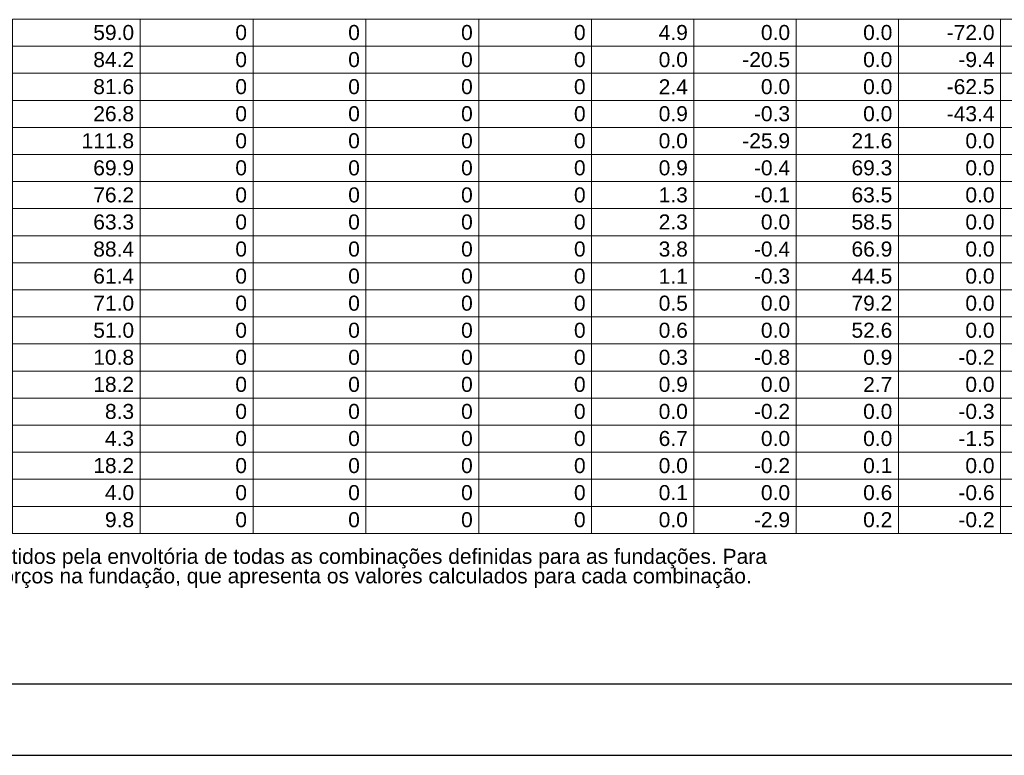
# Model space of a CAD drawing. Header units: millimetres. Extents: x 10 to 1250, y -62 to 528.
# Tile 41 of 256: x 72 to 86, y 4 to 14. Entities that reach past the tile are written whole.
import ezdxf

# ---------------------------------------------------------------- set-up
doc = ezdxf.new("R2010")
doc.units = ezdxf.units.MM
doc.header["$LTSCALE"] = 0.05
doc.layers.add('FOLHA_PADRÃO', color=7, linetype='Continuous')
doc.layers.add('LC-Tabelas', color=7, linetype='Continuous', lineweight=5)
doc.layers.add('LC-Textos das tabelas', color=5, linetype='Continuous', lineweight=5)
doc.styles.add('Arial', font='arial.ttf')

# ---------------------------------------------------------------- blocks, each defined once
blk = doc.blocks.new('A1EST. 1500')
at = {"layer": 'FOLHA_PADRÃO', "color": 1, "linetype": 'Continuous'}
blk.add_line((0, 0), (150.008, 0), dxfattribs=at)
at = {"layer": 'FOLHA_PADRÃO', "color": 6, "linetype": 'Continuous'}
blk.add_lwpolyline([(149, 58.4), (149, 1), (1, 1), (1, 58.4), (149, 58.4)], dxfattribs=at)

msp = doc.modelspace()

# ---------------------------------------------------------------- linework, layer by layer
at = {"layer": 'LC-Tabelas'}
for points in [[(72.2795, 13.8675), (72.2795, 14.2487), (74.0798, 14.2487), (74.0798, 13.8675), (72.2795, 13.8675)], [(74.0798, 13.8675), (74.0798, 14.2487), (75.6701, 14.2487), (75.6701, 13.8675), (74.0798, 13.8675)], [(75.6701, 13.8675), (75.6701, 14.2487), (77.2603, 14.2487), (77.2603, 13.8675), (75.6701, 13.8675)], [(77.2603, 13.8675), (77.2603, 14.2487), (78.8505, 14.2487), (78.8505, 13.8675), (77.2603, 13.8675)], [(78.8505, 13.8675), (78.8505, 14.2487), (80.4408, 14.2487), (80.4408, 13.8675), (78.8505, 13.8675)], [(80.4408, 13.8675), (80.4408, 14.2487), (81.881, 14.2487), (81.881, 13.8675), (80.4408, 13.8675)], [(81.881, 13.8675), (81.881, 14.2487), (83.3213, 14.2487), (83.3213, 13.8675), (81.881, 13.8675)], [(83.3213, 13.8675), (83.3213, 14.2487), (84.7615, 14.2487), (84.7615, 13.8675), (83.3213, 13.8675)], [(84.7615, 13.8675), (84.7615, 14.2487), (86.2017, 14.2487), (86.2017, 13.8675), (84.7615, 13.8675)], [(86.2017, 13.8675), (86.2017, 14.2487), (87.2819, 14.2487), (87.2819, 13.8675), (86.2017, 13.8675)], [(72.2795, 13.4862), (72.2795, 13.8675), (74.0798, 13.8675), (74.0798, 13.4862), (72.2795, 13.4862)], [(74.0798, 13.4862), (74.0798, 13.8675), (75.6701, 13.8675), (75.6701, 13.4862), (74.0798, 13.4862)], [(75.6701, 13.4862), (75.6701, 13.8675), (77.2603, 13.8675), (77.2603, 13.4862), (75.6701, 13.4862)], [(77.2603, 13.4862), (77.2603, 13.8675), (78.8505, 13.8675), (78.8505, 13.4862), (77.2603, 13.4862)], [(78.8505, 13.4862), (78.8505, 13.8675), (80.4408, 13.8675), (80.4408, 13.4862), (78.8505, 13.4862)], [(80.4408, 13.4862), (80.4408, 13.8675), (81.881, 13.8675), (81.881, 13.4862), (80.4408, 13.4862)], [(81.881, 13.4862), (81.881, 13.8675), (83.3213, 13.8675), (83.3213, 13.4862), (81.881, 13.4862)], [(83.3213, 13.4862), (83.3213, 13.8675), (84.7615, 13.8675), (84.7615, 13.4862), (83.3213, 13.4862)], [(84.7615, 13.4862), (84.7615, 13.8675), (86.2017, 13.8675), (86.2017, 13.4862), (84.7615, 13.4862)], [(86.2017, 13.4862), (86.2017, 13.8675), (87.2819, 13.8675), (87.2819, 13.4862), (86.2017, 13.4862)], [(72.2795, 13.105), (72.2795, 13.4862), (74.0798, 13.4862), (74.0798, 13.105), (72.2795, 13.105)], [(74.0798, 13.105), (74.0798, 13.4862), (75.6701, 13.4862), (75.6701, 13.105), (74.0798, 13.105)], [(75.6701, 13.105), (75.6701, 13.4862), (77.2603, 13.4862), (77.2603, 13.105), (75.6701, 13.105)], [(77.2603, 13.105), (77.2603, 13.4862), (78.8505, 13.4862), (78.8505, 13.105), (77.2603, 13.105)], [(78.8505, 13.105), (78.8505, 13.4862), (80.4408, 13.4862), (80.4408, 13.105), (78.8505, 13.105)], [(80.4408, 13.105), (80.4408, 13.4862), (81.881, 13.4862), (81.881, 13.105), (80.4408, 13.105)], [(81.881, 13.105), (81.881, 13.4862), (83.3213, 13.4862), (83.3213, 13.105), (81.881, 13.105)], [(83.3213, 13.105), (83.3213, 13.4862), (84.7615, 13.4862), (84.7615, 13.105), (83.3213, 13.105)], [(84.7615, 13.105), (84.7615, 13.4862), (86.2017, 13.4862), (86.2017, 13.105), (84.7615, 13.105)], [(86.2017, 13.105), (86.2017, 13.4862), (87.2819, 13.4862), (87.2819, 13.105), (86.2017, 13.105)], [(72.2795, 12.7238), (72.2795, 13.105), (74.0798, 13.105), (74.0798, 12.7238), (72.2795, 12.7238)], [(74.0798, 12.7238), (74.0798, 13.105), (75.6701, 13.105), (75.6701, 12.7238), (74.0798, 12.7238)], [(75.6701, 12.7238), (75.6701, 13.105), (77.2603, 13.105), (77.2603, 12.7238), (75.6701, 12.7238)], [(77.2603, 12.7238), (77.2603, 13.105), (78.8505, 13.105), (78.8505, 12.7238), (77.2603, 12.7238)], [(78.8505, 12.7238), (78.8505, 13.105), (80.4408, 13.105), (80.4408, 12.7238), (78.8505, 12.7238)], [(80.4408, 12.7238), (80.4408, 13.105), (81.881, 13.105), (81.881, 12.7238), (80.4408, 12.7238)], [(81.881, 12.7238), (81.881, 13.105), (83.3213, 13.105), (83.3213, 12.7238), (81.881, 12.7238)], [(83.3213, 12.7238), (83.3213, 13.105), (84.7615, 13.105), (84.7615, 12.7238), (83.3213, 12.7238)], [(84.7615, 12.7238), (84.7615, 13.105), (86.2017, 13.105), (86.2017, 12.7238), (84.7615, 12.7238)], [(86.2017, 12.7238), (86.2017, 13.105), (87.2819, 13.105), (87.2819, 12.7238), (86.2017, 12.7238)], [(72.2795, 12.3425), (72.2795, 12.7238), (74.0798, 12.7238), (74.0798, 12.3425), (72.2795, 12.3425)], [(74.0798, 12.3425), (74.0798, 12.7238), (75.6701, 12.7238), (75.6701, 12.3425), (74.0798, 12.3425)], [(75.6701, 12.3425), (75.6701, 12.7238), (77.2603, 12.7238), (77.2603, 12.3425), (75.6701, 12.3425)], [(77.2603, 12.3425), (77.2603, 12.7238), (78.8505, 12.7238), (78.8505, 12.3425), (77.2603, 12.3425)], [(78.8505, 12.3425), (78.8505, 12.7238), (80.4408, 12.7238), (80.4408, 12.3425), (78.8505, 12.3425)], [(80.4408, 12.3425), (80.4408, 12.7238), (81.881, 12.7238), (81.881, 12.3425), (80.4408, 12.3425)], [(81.881, 12.3425), (81.881, 12.7238), (83.3213, 12.7238), (83.3213, 12.3425), (81.881, 12.3425)], [(83.3213, 12.3425), (83.3213, 12.7238), (84.7615, 12.7238), (84.7615, 12.3425), (83.3213, 12.3425)], [(84.7615, 12.3425), (84.7615, 12.7238), (86.2017, 12.7238), (86.2017, 12.3425), (84.7615, 12.3425)], [(86.2017, 12.3425), (86.2017, 12.7238), (87.2819, 12.7238), (87.2819, 12.3425), (86.2017, 12.3425)], [(72.2795, 11.9613), (72.2795, 12.3425), (74.0798, 12.3425), (74.0798, 11.9613), (72.2795, 11.9613)], [(74.0798, 11.9613), (74.0798, 12.3425), (75.6701, 12.3425), (75.6701, 11.9613), (74.0798, 11.9613)], [(75.6701, 11.9613), (75.6701, 12.3425), (77.2603, 12.3425), (77.2603, 11.9613), (75.6701, 11.9613)], [(77.2603, 11.9613), (77.2603, 12.3425), (78.8505, 12.3425), (78.8505, 11.9613), (77.2603, 11.9613)], [(78.8505, 11.9613), (78.8505, 12.3425), (80.4408, 12.3425), (80.4408, 11.9613), (78.8505, 11.9613)], [(80.4408, 11.9613), (80.4408, 12.3425), (81.881, 12.3425), (81.881, 11.9613), (80.4408, 11.9613)], [(81.881, 11.9613), (81.881, 12.3425), (83.3213, 12.3425), (83.3213, 11.9613), (81.881, 11.9613)], [(83.3213, 11.9613), (83.3213, 12.3425), (84.7615, 12.3425), (84.7615, 11.9613), (83.3213, 11.9613)], [(84.7615, 11.9613), (84.7615, 12.3425), (86.2017, 12.3425), (86.2017, 11.9613), (84.7615, 11.9613)], [(86.2017, 11.9613), (86.2017, 12.3425), (87.2819, 12.3425), (87.2819, 11.9613), (86.2017, 11.9613)], [(72.2795, 11.58), (72.2795, 11.9613), (74.0798, 11.9613), (74.0798, 11.58), (72.2795, 11.58)], [(74.0798, 11.58), (74.0798, 11.9613), (75.6701, 11.9613), (75.6701, 11.58), (74.0798, 11.58)], [(75.6701, 11.58), (75.6701, 11.9613), (77.2603, 11.9613), (77.2603, 11.58), (75.6701, 11.58)], [(77.2603, 11.58), (77.2603, 11.9613), (78.8505, 11.9613), (78.8505, 11.58), (77.2603, 11.58)], [(78.8505, 11.58), (78.8505, 11.9613), (80.4408, 11.9613), (80.4408, 11.58), (78.8505, 11.58)], [(80.4408, 11.58), (80.4408, 11.9613), (81.881, 11.9613), (81.881, 11.58), (80.4408, 11.58)], [(81.881, 11.58), (81.881, 11.9613), (83.3213, 11.9613), (83.3213, 11.58), (81.881, 11.58)], [(83.3213, 11.58), (83.3213, 11.9613), (84.7615, 11.9613), (84.7615, 11.58), (83.3213, 11.58)], [(84.7615, 11.58), (84.7615, 11.9613), (86.2017, 11.9613), (86.2017, 11.58), (84.7615, 11.58)], [(86.2017, 11.58), (86.2017, 11.9613), (87.2819, 11.9613), (87.2819, 11.58), (86.2017, 11.58)], [(72.2795, 11.1988), (72.2795, 11.58), (74.0798, 11.58), (74.0798, 11.1988), (72.2795, 11.1988)], [(74.0798, 11.1988), (74.0798, 11.58), (75.6701, 11.58), (75.6701, 11.1988), (74.0798, 11.1988)], [(75.6701, 11.1988), (75.6701, 11.58), (77.2603, 11.58), (77.2603, 11.1988), (75.6701, 11.1988)], [(77.2603, 11.1988), (77.2603, 11.58), (78.8505, 11.58), (78.8505, 11.1988), (77.2603, 11.1988)], [(78.8505, 11.1988), (78.8505, 11.58), (80.4408, 11.58), (80.4408, 11.1988), (78.8505, 11.1988)], [(80.4408, 11.1988), (80.4408, 11.58), (81.881, 11.58), (81.881, 11.1988), (80.4408, 11.1988)], [(81.881, 11.1988), (81.881, 11.58), (83.3213, 11.58), (83.3213, 11.1988), (81.881, 11.1988)], [(83.3213, 11.1988), (83.3213, 11.58), (84.7615, 11.58), (84.7615, 11.1988), (83.3213, 11.1988)], [(84.7615, 11.1988), (84.7615, 11.58), (86.2017, 11.58), (86.2017, 11.1988), (84.7615, 11.1988)], [(86.2017, 11.1988), (86.2017, 11.58), (87.2819, 11.58), (87.2819, 11.1988), (86.2017, 11.1988)], [(72.2795, 10.8176), (72.2795, 11.1988), (74.0798, 11.1988), (74.0798, 10.8176), (72.2795, 10.8176)], [(74.0798, 10.8176), (74.0798, 11.1988), (75.6701, 11.1988), (75.6701, 10.8176), (74.0798, 10.8176)], [(75.6701, 10.8176), (75.6701, 11.1988), (77.2603, 11.1988), (77.2603, 10.8176), (75.6701, 10.8176)], [(77.2603, 10.8176), (77.2603, 11.1988), (78.8505, 11.1988), (78.8505, 10.8176), (77.2603, 10.8176)], [(78.8505, 10.8176), (78.8505, 11.1988), (80.4408, 11.1988), (80.4408, 10.8176), (78.8505, 10.8176)], [(80.4408, 10.8176), (80.4408, 11.1988), (81.881, 11.1988), (81.881, 10.8176), (80.4408, 10.8176)], [(81.881, 10.8176), (81.881, 11.1988), (83.3213, 11.1988), (83.3213, 10.8176), (81.881, 10.8176)], [(83.3213, 10.8176), (83.3213, 11.1988), (84.7615, 11.1988), (84.7615, 10.8176), (83.3213, 10.8176)], [(84.7615, 10.8176), (84.7615, 11.1988), (86.2017, 11.1988), (86.2017, 10.8176), (84.7615, 10.8176)], [(86.2017, 10.8176), (86.2017, 11.1988), (87.2819, 11.1988), (87.2819, 10.8176), (86.2017, 10.8176)], [(72.2795, 10.4363), (72.2795, 10.8176), (74.0798, 10.8176), (74.0798, 10.4363), (72.2795, 10.4363)], [(74.0798, 10.4363), (74.0798, 10.8176), (75.6701, 10.8176), (75.6701, 10.4363), (74.0798, 10.4363)], [(75.6701, 10.4363), (75.6701, 10.8176), (77.2603, 10.8176), (77.2603, 10.4363), (75.6701, 10.4363)], [(77.2603, 10.4363), (77.2603, 10.8176), (78.8505, 10.8176), (78.8505, 10.4363), (77.2603, 10.4363)], [(78.8505, 10.4363), (78.8505, 10.8176), (80.4408, 10.8176), (80.4408, 10.4363), (78.8505, 10.4363)], [(80.4408, 10.4363), (80.4408, 10.8176), (81.881, 10.8176), (81.881, 10.4363), (80.4408, 10.4363)], [(81.881, 10.4363), (81.881, 10.8176), (83.3213, 10.8176), (83.3213, 10.4363), (81.881, 10.4363)], [(83.3213, 10.4363), (83.3213, 10.8176), (84.7615, 10.8176), (84.7615, 10.4363), (83.3213, 10.4363)], [(84.7615, 10.4363), (84.7615, 10.8176), (86.2017, 10.8176), (86.2017, 10.4363), (84.7615, 10.4363)], [(86.2017, 10.4363), (86.2017, 10.8176), (87.2819, 10.8176), (87.2819, 10.4363), (86.2017, 10.4363)], [(72.2795, 10.0551), (72.2795, 10.4363), (74.0798, 10.4363), (74.0798, 10.0551), (72.2795, 10.0551)], [(74.0798, 10.0551), (74.0798, 10.4363), (75.6701, 10.4363), (75.6701, 10.0551), (74.0798, 10.0551)], [(75.6701, 10.0551), (75.6701, 10.4363), (77.2603, 10.4363), (77.2603, 10.0551), (75.6701, 10.0551)], [(77.2603, 10.0551), (77.2603, 10.4363), (78.8505, 10.4363), (78.8505, 10.0551), (77.2603, 10.0551)], [(78.8505, 10.0551), (78.8505, 10.4363), (80.4408, 10.4363), (80.4408, 10.0551), (78.8505, 10.0551)], [(80.4408, 10.0551), (80.4408, 10.4363), (81.881, 10.4363), (81.881, 10.0551), (80.4408, 10.0551)], [(81.881, 10.0551), (81.881, 10.4363), (83.3213, 10.4363), (83.3213, 10.0551), (81.881, 10.0551)], [(83.3213, 10.0551), (83.3213, 10.4363), (84.7615, 10.4363), (84.7615, 10.0551), (83.3213, 10.0551)], [(84.7615, 10.0551), (84.7615, 10.4363), (86.2017, 10.4363), (86.2017, 10.0551), (84.7615, 10.0551)], [(86.2017, 10.0551), (86.2017, 10.4363), (87.2819, 10.4363), (87.2819, 10.0551), (86.2017, 10.0551)], [(72.2795, 9.6738), (72.2795, 10.0551), (74.0798, 10.0551), (74.0798, 9.6738), (72.2795, 9.6738)], [(74.0798, 9.6738), (74.0798, 10.0551), (75.6701, 10.0551), (75.6701, 9.6738), (74.0798, 9.6738)], [(75.6701, 9.6738), (75.6701, 10.0551), (77.2603, 10.0551), (77.2603, 9.6738), (75.6701, 9.6738)], [(77.2603, 9.6738), (77.2603, 10.0551), (78.8505, 10.0551), (78.8505, 9.6738), (77.2603, 9.6738)], [(78.8505, 9.6738), (78.8505, 10.0551), (80.4408, 10.0551), (80.4408, 9.6738), (78.8505, 9.6738)], [(80.4408, 9.6738), (80.4408, 10.0551), (81.881, 10.0551), (81.881, 9.6738), (80.4408, 9.6738)], [(81.881, 9.6738), (81.881, 10.0551), (83.3213, 10.0551), (83.3213, 9.6738), (81.881, 9.6738)], [(83.3213, 9.6738), (83.3213, 10.0551), (84.7615, 10.0551), (84.7615, 9.6738), (83.3213, 9.6738)], [(84.7615, 9.6738), (84.7615, 10.0551), (86.2017, 10.0551), (86.2017, 9.6738), (84.7615, 9.6738)], [(86.2017, 9.6738), (86.2017, 10.0551), (87.2819, 10.0551), (87.2819, 9.6738), (86.2017, 9.6738)], [(72.2795, 9.2926), (72.2795, 9.6738), (74.0798, 9.6738), (74.0798, 9.2926), (72.2795, 9.2926)], [(74.0798, 9.2926), (74.0798, 9.6738), (75.6701, 9.6738), (75.6701, 9.2926), (74.0798, 9.2926)], [(75.6701, 9.2926), (75.6701, 9.6738), (77.2603, 9.6738), (77.2603, 9.2926), (75.6701, 9.2926)], [(77.2603, 9.2926), (77.2603, 9.6738), (78.8505, 9.6738), (78.8505, 9.2926), (77.2603, 9.2926)], [(78.8505, 9.2926), (78.8505, 9.6738), (80.4408, 9.6738), (80.4408, 9.2926), (78.8505, 9.2926)], [(80.4408, 9.2926), (80.4408, 9.6738), (81.881, 9.6738), (81.881, 9.2926), (80.4408, 9.2926)], [(81.881, 9.2926), (81.881, 9.6738), (83.3213, 9.6738), (83.3213, 9.2926), (81.881, 9.2926)], [(83.3213, 9.2926), (83.3213, 9.6738), (84.7615, 9.6738), (84.7615, 9.2926), (83.3213, 9.2926)], [(84.7615, 9.2926), (84.7615, 9.6738), (86.2017, 9.6738), (86.2017, 9.2926), (84.7615, 9.2926)], [(86.2017, 9.2926), (86.2017, 9.6738), (87.2819, 9.6738), (87.2819, 9.2926), (86.2017, 9.2926)], [(72.2795, 8.9114), (72.2795, 9.2926), (74.0798, 9.2926), (74.0798, 8.9114), (72.2795, 8.9114)], [(74.0798, 8.9114), (74.0798, 9.2926), (75.6701, 9.2926), (75.6701, 8.9114), (74.0798, 8.9114)], [(75.6701, 8.9114), (75.6701, 9.2926), (77.2603, 9.2926), (77.2603, 8.9114), (75.6701, 8.9114)], [(77.2603, 8.9114), (77.2603, 9.2926), (78.8505, 9.2926), (78.8505, 8.9114), (77.2603, 8.9114)], [(78.8505, 8.9114), (78.8505, 9.2926), (80.4408, 9.2926), (80.4408, 8.9114), (78.8505, 8.9114)], [(80.4408, 8.9114), (80.4408, 9.2926), (81.881, 9.2926), (81.881, 8.9114), (80.4408, 8.9114)], [(81.881, 8.9114), (81.881, 9.2926), (83.3213, 9.2926), (83.3213, 8.9114), (81.881, 8.9114)], [(83.3213, 8.9114), (83.3213, 9.2926), (84.7615, 9.2926), (84.7615, 8.9114), (83.3213, 8.9114)], [(84.7615, 8.9114), (84.7615, 9.2926), (86.2017, 9.2926), (86.2017, 8.9114), (84.7615, 8.9114)], [(86.2017, 8.9114), (86.2017, 9.2926), (87.2819, 9.2926), (87.2819, 8.9114), (86.2017, 8.9114)], [(72.2795, 8.5301), (72.2795, 8.9114), (74.0798, 8.9114), (74.0798, 8.5301), (72.2795, 8.5301)], [(74.0798, 8.5301), (74.0798, 8.9114), (75.6701, 8.9114), (75.6701, 8.5301), (74.0798, 8.5301)], [(75.6701, 8.5301), (75.6701, 8.9114), (77.2603, 8.9114), (77.2603, 8.5301), (75.6701, 8.5301)], [(77.2603, 8.5301), (77.2603, 8.9114), (78.8505, 8.9114), (78.8505, 8.5301), (77.2603, 8.5301)], [(78.8505, 8.5301), (78.8505, 8.9114), (80.4408, 8.9114), (80.4408, 8.5301), (78.8505, 8.5301)], [(80.4408, 8.5301), (80.4408, 8.9114), (81.881, 8.9114), (81.881, 8.5301), (80.4408, 8.5301)], [(81.881, 8.5301), (81.881, 8.9114), (83.3213, 8.9114), (83.3213, 8.5301), (81.881, 8.5301)], [(83.3213, 8.5301), (83.3213, 8.9114), (84.7615, 8.9114), (84.7615, 8.5301), (83.3213, 8.5301)], [(84.7615, 8.5301), (84.7615, 8.9114), (86.2017, 8.9114), (86.2017, 8.5301), (84.7615, 8.5301)], [(86.2017, 8.5301), (86.2017, 8.9114), (87.2819, 8.9114), (87.2819, 8.5301), (86.2017, 8.5301)], [(72.2795, 8.1489), (72.2795, 8.5301), (74.0798, 8.5301), (74.0798, 8.1489), (72.2795, 8.1489)], [(74.0798, 8.1489), (74.0798, 8.5301), (75.6701, 8.5301), (75.6701, 8.1489), (74.0798, 8.1489)], [(75.6701, 8.1489), (75.6701, 8.5301), (77.2603, 8.5301), (77.2603, 8.1489), (75.6701, 8.1489)], [(77.2603, 8.1489), (77.2603, 8.5301), (78.8505, 8.5301), (78.8505, 8.1489), (77.2603, 8.1489)], [(78.8505, 8.1489), (78.8505, 8.5301), (80.4408, 8.5301), (80.4408, 8.1489), (78.8505, 8.1489)], [(80.4408, 8.1489), (80.4408, 8.5301), (81.881, 8.5301), (81.881, 8.1489), (80.4408, 8.1489)], [(81.881, 8.1489), (81.881, 8.5301), (83.3213, 8.5301), (83.3213, 8.1489), (81.881, 8.1489)], [(83.3213, 8.1489), (83.3213, 8.5301), (84.7615, 8.5301), (84.7615, 8.1489), (83.3213, 8.1489)], [(84.7615, 8.1489), (84.7615, 8.5301), (86.2017, 8.5301), (86.2017, 8.1489), (84.7615, 8.1489)], [(86.2017, 8.1489), (86.2017, 8.5301), (87.2819, 8.5301), (87.2819, 8.1489), (86.2017, 8.1489)], [(72.2795, 7.7676), (72.2795, 8.1489), (74.0798, 8.1489), (74.0798, 7.7676), (72.2795, 7.7676)], [(74.0798, 7.7676), (74.0798, 8.1489), (75.6701, 8.1489), (75.6701, 7.7676), (74.0798, 7.7676)], [(75.6701, 7.7676), (75.6701, 8.1489), (77.2603, 8.1489), (77.2603, 7.7676), (75.6701, 7.7676)], [(77.2603, 7.7676), (77.2603, 8.1489), (78.8505, 8.1489), (78.8505, 7.7676), (77.2603, 7.7676)], [(78.8505, 7.7676), (78.8505, 8.1489), (80.4408, 8.1489), (80.4408, 7.7676), (78.8505, 7.7676)], [(80.4408, 7.7676), (80.4408, 8.1489), (81.881, 8.1489), (81.881, 7.7676), (80.4408, 7.7676)], [(81.881, 7.7676), (81.881, 8.1489), (83.3213, 8.1489), (83.3213, 7.7676), (81.881, 7.7676)], [(83.3213, 7.7676), (83.3213, 8.1489), (84.7615, 8.1489), (84.7615, 7.7676), (83.3213, 7.7676)], [(84.7615, 7.7676), (84.7615, 8.1489), (86.2017, 8.1489), (86.2017, 7.7676), (84.7615, 7.7676)], [(86.2017, 7.7676), (86.2017, 8.1489), (87.2819, 8.1489), (87.2819, 7.7676), (86.2017, 7.7676)], [(72.2795, 7.3864), (72.2795, 7.7676), (74.0798, 7.7676), (74.0798, 7.3864), (72.2795, 7.3864)], [(74.0798, 7.3864), (74.0798, 7.7676), (75.6701, 7.7676), (75.6701, 7.3864), (74.0798, 7.3864)], [(75.6701, 7.3864), (75.6701, 7.7676), (77.2603, 7.7676), (77.2603, 7.3864), (75.6701, 7.3864)], [(77.2603, 7.3864), (77.2603, 7.7676), (78.8505, 7.7676), (78.8505, 7.3864), (77.2603, 7.3864)], [(78.8505, 7.3864), (78.8505, 7.7676), (80.4408, 7.7676), (80.4408, 7.3864), (78.8505, 7.3864)], [(80.4408, 7.3864), (80.4408, 7.7676), (81.881, 7.7676), (81.881, 7.3864), (80.4408, 7.3864)], [(81.881, 7.3864), (81.881, 7.7676), (83.3213, 7.7676), (83.3213, 7.3864), (81.881, 7.3864)], [(83.3213, 7.3864), (83.3213, 7.7676), (84.7615, 7.7676), (84.7615, 7.3864), (83.3213, 7.3864)], [(84.7615, 7.3864), (84.7615, 7.7676), (86.2017, 7.7676), (86.2017, 7.3864), (84.7615, 7.3864)], [(86.2017, 7.3864), (86.2017, 7.7676), (87.2819, 7.7676), (87.2819, 7.3864), (86.2017, 7.3864)], [(72.2795, 7.0052), (72.2795, 7.3864), (74.0798, 7.3864), (74.0798, 7.0052), (72.2795, 7.0052)], [(74.0798, 7.0052), (74.0798, 7.3864), (75.6701, 7.3864), (75.6701, 7.0052), (74.0798, 7.0052)], [(75.6701, 7.0052), (75.6701, 7.3864), (77.2603, 7.3864), (77.2603, 7.0052), (75.6701, 7.0052)], [(77.2603, 7.0052), (77.2603, 7.3864), (78.8505, 7.3864), (78.8505, 7.0052), (77.2603, 7.0052)], [(78.8505, 7.0052), (78.8505, 7.3864), (80.4408, 7.3864), (80.4408, 7.0052), (78.8505, 7.0052)], [(80.4408, 7.0052), (80.4408, 7.3864), (81.881, 7.3864), (81.881, 7.0052), (80.4408, 7.0052)], [(81.881, 7.0052), (81.881, 7.3864), (83.3213, 7.3864), (83.3213, 7.0052), (81.881, 7.0052)], [(83.3213, 7.0052), (83.3213, 7.3864), (84.7615, 7.3864), (84.7615, 7.0052), (83.3213, 7.0052)], [(84.7615, 7.0052), (84.7615, 7.3864), (86.2017, 7.3864), (86.2017, 7.0052), (84.7615, 7.0052)], [(86.2017, 7.0052), (86.2017, 7.3864), (87.2819, 7.3864), (87.2819, 7.0052), (86.2017, 7.0052)]]:
    msp.add_lwpolyline(points, close=True, dxfattribs=at)

# ---------------------------------------------------------------- block references
msp.add_blockref('A1EST. 1500', (10.3174, 3.8801))

# ---------------------------------------------------------------- texts
at = {"layer": 'LC-Textos das tabelas', "linetype": 'Continuous', "char_height": 0.2118, "line_spacing_factor": 0.798, "style": 'Arial'}
for s, insert, width, attachment_point in [(' 59.0 ', (73.9951, 13.9522), 1.484352, 9), (' 0 ', (75.5853, 13.9522), 0.659615, 9), (' 0 ', (77.1756, 13.9522), 0.659615, 9), (' 0 ', (78.7658, 13.9522), 0.659615, 9), (' 0 ', (80.3561, 13.9522), 0.659615, 9), (' 4.9 ', (81.7963, 13.9522), 1.154399, 9), (' 0.0 ', (83.2365, 13.9522), 1.154399, 9), (' 0.0 ', (84.6768, 13.9522), 1.154399, 9), (' -72.0 ', (86.117, 13.9522), 1.681918, 9), (' 84.2 ', (73.9951, 13.571), 1.484352, 9), (' 0 ', (75.5853, 13.571), 0.659615, 9), (' 0 ', (77.1756, 13.571), 0.659615, 9), (' 0 ', (78.7658, 13.571), 0.659615, 9), (' 0 ', (80.3561, 13.571), 0.659615, 9), (' 0.0 ', (81.7963, 13.571), 1.154399, 9), (' -20.5 ', (83.2365, 13.571), 1.681918, 9), (' 0.0 ', (84.6768, 13.571), 1.154399, 9), (' -9.4 ', (86.117, 13.571), 1.351965, 9), (' 81.6 ', (73.9951, 13.1897), 1.484352, 9), (' 0 ', (75.5853, 13.1897), 0.659615, 9), (' 0 ', (77.1756, 13.1897), 0.659615, 9), (' 0 ', (78.7658, 13.1897), 0.659615, 9), (' 0 ', (80.3561, 13.1897), 0.659615, 9), (' 2.4 ', (81.7963, 13.1897), 1.154399, 9), (' 0.0 ', (83.2365, 13.1897), 1.154399, 9), (' 0.0 ', (84.6768, 13.1897), 1.154399, 9), (' -62.5 ', (86.117, 13.1897), 1.681918, 9), (' 26.8 ', (73.9951, 12.8085), 1.484352, 9), (' 0 ', (75.5853, 12.8085), 0.659615, 9), (' 0 ', (77.1756, 12.8085), 0.659615, 9), (' 0 ', (78.7658, 12.8085), 0.659615, 9), (' 0 ', (80.3561, 12.8085), 0.659615, 9), (' 0.9 ', (81.7963, 12.8085), 1.154399, 9), (' -0.3 ', (83.2365, 12.8085), 1.351965, 9), (' 0.0 ', (84.6768, 12.8085), 1.154399, 9), (' -43.4 ', (86.117, 12.8085), 1.681918, 9), (' 111.8 ', (73.9951, 12.4272), 1.814305, 9), (' 0 ', (75.5853, 12.4272), 0.659615, 9), (' 0 ', (77.1756, 12.4272), 0.659615, 9), (' 0 ', (78.7658, 12.4272), 0.659615, 9), (' 0 ', (80.3561, 12.4272), 0.659615, 9), (' 0.0 ', (81.7963, 12.4272), 1.154399, 9), (' -25.9 ', (83.2365, 12.4272), 1.681918, 9), (' 21.6 ', (84.6768, 12.4272), 1.484352, 9), (' 0.0 ', (86.117, 12.4272), 1.154399, 9), (' 69.9 ', (73.9951, 12.046), 1.484352, 9), (' 0 ', (75.5853, 12.046), 0.659615, 9), (' 0 ', (77.1756, 12.046), 0.659615, 9), (' 0 ', (78.7658, 12.046), 0.659615, 9), (' 0 ', (80.3561, 12.046), 0.659615, 9), (' 0.9 ', (81.7963, 12.046), 1.154399, 9), (' -0.4 ', (83.2365, 12.046), 1.351965, 9), (' 69.3 ', (84.6768, 12.046), 1.484352, 9), (' 0.0 ', (86.117, 12.046), 1.154399, 9), (' 76.2 ', (73.9951, 11.6648), 1.484352, 9), (' 0 ', (75.5853, 11.6648), 0.659615, 9), (' 0 ', (77.1756, 11.6648), 0.659615, 9), (' 0 ', (78.7658, 11.6648), 0.659615, 9), (' 0 ', (80.3561, 11.6648), 0.659615, 9), (' 1.3 ', (81.7963, 11.6648), 1.154399, 9), (' -0.1 ', (83.2365, 11.6648), 1.351965, 9), (' 63.5 ', (84.6768, 11.6648), 1.484352, 9), (' 0.0 ', (86.117, 11.6648), 1.154399, 9), (' 63.3 ', (73.9951, 11.2835), 1.484352, 9), (' 0 ', (75.5853, 11.2835), 0.659615, 9), (' 0 ', (77.1756, 11.2835), 0.659615, 9), (' 0 ', (78.7658, 11.2835), 0.659615, 9), (' 0 ', (80.3561, 11.2835), 0.659615, 9), (' 2.3 ', (81.7963, 11.2835), 1.154399, 9), (' 0.0 ', (83.2365, 11.2835), 1.154399, 9), (' 58.5 ', (84.6768, 11.2835), 1.484352, 9), (' 0.0 ', (86.117, 11.2835), 1.154399, 9), (' 88.4 ', (73.9951, 10.9023), 1.484352, 9), (' 0 ', (75.5853, 10.9023), 0.659615, 9), (' 0 ', (77.1756, 10.9023), 0.659615, 9), (' 0 ', (78.7658, 10.9023), 0.659615, 9), (' 0 ', (80.3561, 10.9023), 0.659615, 9), (' 3.8 ', (81.7963, 10.9023), 1.154399, 9), (' -0.4 ', (83.2365, 10.9023), 1.351965, 9), (' 66.9 ', (84.6768, 10.9023), 1.484352, 9), (' 0.0 ', (86.117, 10.9023), 1.154399, 9), (' 61.4 ', (73.9951, 10.521), 1.484352, 9), (' 0 ', (75.5853, 10.521), 0.659615, 9), (' 0 ', (77.1756, 10.521), 0.659615, 9), (' 0 ', (78.7658, 10.521), 0.659615, 9), (' 0 ', (80.3561, 10.521), 0.659615, 9), (' 1.1 ', (81.7963, 10.521), 1.154399, 9), (' -0.3 ', (83.2365, 10.521), 1.351965, 9), (' 44.5 ', (84.6768, 10.521), 1.484352, 9), (' 0.0 ', (86.117, 10.521), 1.154399, 9), (' 71.0 ', (73.9951, 10.1398), 1.484352, 9), (' 0 ', (75.5853, 10.1398), 0.659615, 9), (' 0 ', (77.1756, 10.1398), 0.659615, 9), (' 0 ', (78.7658, 10.1398), 0.659615, 9), (' 0 ', (80.3561, 10.1398), 0.659615, 9), (' 0.5 ', (81.7963, 10.1398), 1.154399, 9), (' 0.0 ', (83.2365, 10.1398), 1.154399, 9), (' 79.2 ', (84.6768, 10.1398), 1.484352, 9), (' 0.0 ', (86.117, 10.1398), 1.154399, 9), (' 51.0 ', (73.9951, 9.7586), 1.484352, 9), (' 0 ', (75.5853, 9.7586), 0.659615, 9), (' 0 ', (77.1756, 9.7586), 0.659615, 9), (' 0 ', (78.7658, 9.7586), 0.659615, 9), (' 0 ', (80.3561, 9.7586), 0.659615, 9), (' 0.6 ', (81.7963, 9.7586), 1.154399, 9), (' 0.0 ', (83.2365, 9.7586), 1.154399, 9), (' 52.6 ', (84.6768, 9.7586), 1.484352, 9), (' 0.0 ', (86.117, 9.7586), 1.154399, 9), (' 10.8 ', (73.9951, 9.3773), 1.484352, 9), (' 0 ', (75.5853, 9.3773), 0.659615, 9), (' 0 ', (77.1756, 9.3773), 0.659615, 9), (' 0 ', (78.7658, 9.3773), 0.659615, 9), (' 0 ', (80.3561, 9.3773), 0.659615, 9), (' 0.3 ', (81.7963, 9.3773), 1.154399, 9), (' -0.8 ', (83.2365, 9.3773), 1.351965, 9), (' 0.9 ', (84.6768, 9.3773), 1.154399, 9), (' -0.2 ', (86.117, 9.3773), 1.351965, 9), (' 18.2 ', (73.9951, 8.9961), 1.484352, 9), (' 0 ', (75.5853, 8.9961), 0.659615, 9), (' 0 ', (77.1756, 8.9961), 0.659615, 9), (' 0 ', (78.7658, 8.9961), 0.659615, 9), (' 0 ', (80.3561, 8.9961), 0.659615, 9), (' 0.9 ', (81.7963, 8.9961), 1.154399, 9), (' 0.0 ', (83.2365, 8.9961), 1.154399, 9), (' 2.7 ', (84.6768, 8.9961), 1.154399, 9), (' 0.0 ', (86.117, 8.9961), 1.154399, 9), (' 8.3 ', (73.9951, 8.6148), 1.154399, 9), (' 0 ', (75.5853, 8.6148), 0.659615, 9), (' 0 ', (77.1756, 8.6148), 0.659615, 9), (' 0 ', (78.7658, 8.6148), 0.659615, 9), (' 0 ', (80.3561, 8.6148), 0.659615, 9), (' 0.0 ', (81.7963, 8.6148), 1.154399, 9), (' -0.2 ', (83.2365, 8.6148), 1.351965, 9), (' 0.0 ', (84.6768, 8.6148), 1.154399, 9), (' -0.3 ', (86.117, 8.6148), 1.351965, 9), (' 4.3 ', (73.9951, 8.2336), 1.154399, 9), (' 0 ', (75.5853, 8.2336), 0.659615, 9), (' 0 ', (77.1756, 8.2336), 0.659615, 9), (' 0 ', (78.7658, 8.2336), 0.659615, 9), (' 0 ', (80.3561, 8.2336), 0.659615, 9), (' 6.7 ', (81.7963, 8.2336), 1.154399, 9), (' 0.0 ', (83.2365, 8.2336), 1.154399, 9), (' 0.0 ', (84.6768, 8.2336), 1.154399, 9), (' -1.5 ', (86.117, 8.2336), 1.351965, 9), (' 18.2 ', (73.9951, 7.8524), 1.484352, 9), (' 0 ', (75.5853, 7.8524), 0.659615, 9), (' 0 ', (77.1756, 7.8524), 0.659615, 9), (' 0 ', (78.7658, 7.8524), 0.659615, 9), (' 0 ', (80.3561, 7.8524), 0.659615, 9), (' 0.0 ', (81.7963, 7.8524), 1.154399, 9), (' -0.2 ', (83.2365, 7.8524), 1.351965, 9), (' 0.1 ', (84.6768, 7.8524), 1.154399, 9), (' 0.0 ', (86.117, 7.8524), 1.154399, 9), (' 4.0 ', (73.9951, 7.4711), 1.154399, 9), (' 0 ', (75.5853, 7.4711), 0.659615, 9), (' 0 ', (77.1756, 7.4711), 0.659615, 9), (' 0 ', (78.7658, 7.4711), 0.659615, 9), (' 0 ', (80.3561, 7.4711), 0.659615, 9), (' 0.1 ', (81.7963, 7.4711), 1.154399, 9), (' 0.0 ', (83.2365, 7.4711), 1.154399, 9), (' 0.6 ', (84.6768, 7.4711), 1.154399, 9), (' -0.6 ', (86.117, 7.4711), 1.351965, 9), (' 9.8 ', (73.9951, 7.0899), 1.154399, 9), (' 0 ', (75.5853, 7.0899), 0.659615, 9), (' 0 ', (77.1756, 7.0899), 0.659615, 9), (' 0 ', (78.7658, 7.0899), 0.659615, 9), (' 0 ', (80.3561, 7.0899), 0.659615, 9), (' 0.0 ', (81.7963, 7.0899), 1.154399, 9), (' -2.9 ', (83.2365, 7.0899), 1.351965, 9), (' 0.2 ', (84.6768, 7.0899), 1.154399, 9), (' -0.2 ', (86.117, 7.0899), 1.351965, 9), ('Os esforços indicados nesta tabela são os valores máximos obtidos pela envoltória de todas as combinações definidas para as fundações. Para', (63.9981, 6.5116), 37.158567, 7), ('análises complementares, deve-se consultar o relatório de esforços na fundação, que apresenta os valores calculados para cada combinação.', (63.9981, 6.2366), 36.736568, 7)]:
    msp.add_mtext(s, dxfattribs=dict(at, insert=insert, width=width, attachment_point=attachment_point))

doc.saveas('drawing.dxf')
